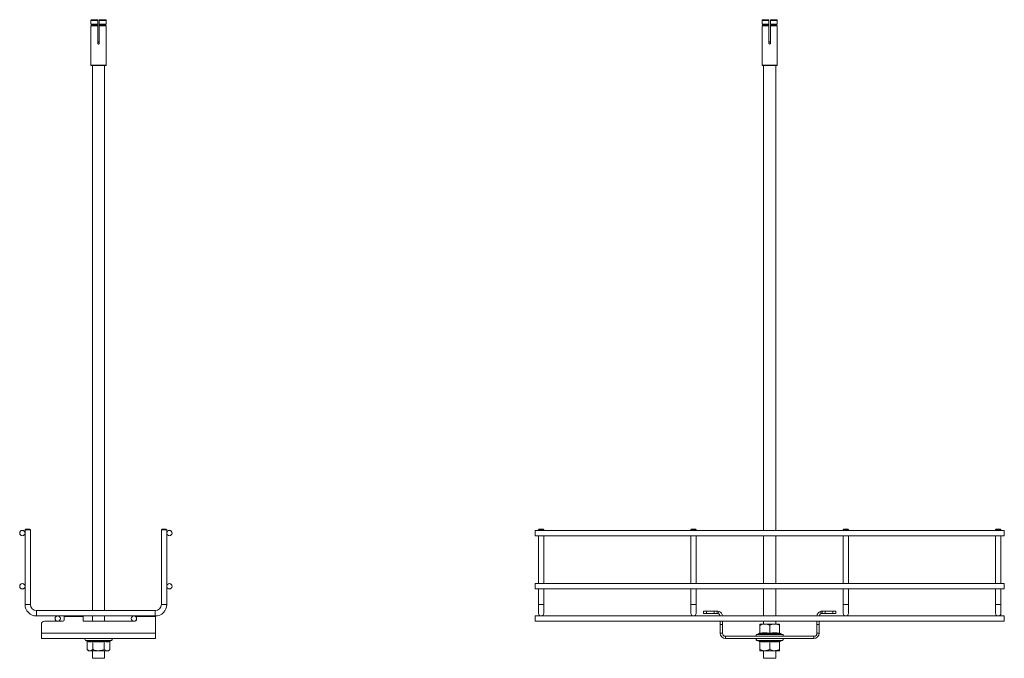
# Model space of a CAD drawing. Header units: millimetres. Extents: x 15 to 752, y -1147 to -200.
# Tile 4 of 4: x 106 to 752, y -619 to -200. Entities that reach past the tile are written whole.
import ezdxf

# ---------------------------------------------------------------- set-up
doc = ezdxf.new("R2010")
doc.units = ezdxf.units.MM

msp = doc.modelspace()

# ---------------------------------------------------------------- linework, layer by layer
at = {"color": 7, "linetype": 'Continuous', "lineweight": 15}
for p, q in [((153.38, -199.96), (157.35, -199.96)), ((158.35, -199.96), (162.32, -199.96)), ((593.92, -199.96), (597.89, -199.96)), ((598.89, -199.96), (602.86, -199.96)), ((157.35, -200.46), (152.88, -200.46)), ((152.88, -200.46), (152.88, -202.87)), ((152.88, -202.87), (157.35, -202.87)), ((152.88, -204.05), (152.88, -215.46)), ((157.35, -204.05), (152.88, -204.05)), ((157.35, -202.97), (152.96, -202.97)), ((152.96, -203.96), (157.35, -203.96)), ((153.15, -203.21), (157.35, -203.21)), ((153.15, -203.71), (153.15, -203.21)), ((153.15, -203.71), (157.35, -203.71)), ((157.35, -202.87), (157.35, -200.46)), ((157.35, -203.21), (157.35, -203.71)), ((157.35, -215.46), (157.35, -204.05)), ((162.83, -200.46), (158.35, -200.46)), ((158.35, -200.46), (158.35, -202.87)), ((158.35, -202.87), (162.83, -202.87)), ((162.75, -202.97), (158.35, -202.97)), ((158.35, -203.21), (162.55, -203.21)), ((158.35, -203.71), (158.35, -203.21)), ((158.35, -203.71), (162.55, -203.71)), ((158.35, -203.96), (162.75, -203.96)), ((162.83, -204.05), (158.35, -204.05)), ((158.35, -204.05), (158.35, -215.46)), ((162.55, -203.21), (162.55, -203.71)), ((162.83, -202.87), (162.83, -200.46)), ((162.83, -215.46), (162.83, -204.05)), ((597.89, -200.46), (593.41, -200.46)), ((593.41, -200.46), (593.41, -202.87)), ((593.41, -202.87), (597.89, -202.87)), ((593.41, -204.05), (593.41, -215.46)), ((597.89, -204.05), (593.41, -204.05)), ((597.89, -202.97), (593.49, -202.97)), ((593.49, -203.96), (597.89, -203.96)), ((593.69, -203.21), (597.89, -203.21)), ((593.69, -203.71), (593.69, -203.21)), ((593.69, -203.71), (597.89, -203.71)), ((597.89, -202.87), (597.89, -200.46)), ((597.89, -203.21), (597.89, -203.71)), ((597.89, -215.46), (597.89, -204.05)), ((603.36, -200.46), (598.89, -200.46)), ((598.89, -200.46), (598.89, -202.87)), ((598.89, -202.87), (603.36, -202.87)), ((603.28, -202.97), (598.89, -202.97)), ((598.89, -203.21), (603.09, -203.21)), ((598.89, -203.71), (598.89, -203.21)), ((598.89, -203.71), (603.09, -203.71)), ((598.89, -203.96), (603.28, -203.96)), ((603.36, -204.05), (598.89, -204.05)), ((598.89, -204.05), (598.89, -215.46)), ((603.09, -203.21), (603.09, -203.71)), ((603.36, -202.87), (603.36, -200.46)), ((603.36, -215.46), (603.36, -204.05)), ((152.85, -215.96), (152.85, -229.86)), ((157.35, -214.46), (158.35, -214.46)), ((162.85, -229.86), (162.85, -215.96)), ((593.39, -215.96), (593.39, -229.86)), ((597.89, -214.46), (598.89, -214.46)), ((603.39, -229.86), (603.39, -215.96)), ((162.75, -229.96), (152.95, -229.96)), ((153.85, -229.96), (153.85, -588.14)), ((161.85, -588.14), (161.85, -229.96)), ((598.39, -229.96), (593.49, -229.96)), ((594.39, -229.96), (594.39, -535.42)), ((603.29, -229.96), (598.39, -229.96)), ((602.39, -535.42), (602.39, -229.96)), ((110.1, -534.67), (109.6, -535.17)), ((109.6, -535.17), (109.6, -584.14)), ((113.1, -535.17), (109.6, -535.17)), ((110.1, -534.67), (112.6, -534.67)), ((113.1, -535.17), (112.6, -534.67)), ((113.1, -584.14), (113.1, -535.17)), ((199.6, -534.67), (199.1, -535.17)), ((199.1, -535.17), (199.1, -584.14)), ((202.6, -535.17), (199.1, -535.17)), ((199.6, -534.67), (202.1, -534.67)), ((202.6, -535.17), (202.1, -534.67)), ((202.6, -584.14), (202.6, -535.17)), ((752.39, -535.42), (444.39, -535.42)), ((444.39, -535.42), (444.39, -538.92)), ((447.14, -534.67), (446.64, -535.17)), ((446.64, -535.17), (446.64, -535.42)), ((450.14, -535.17), (446.64, -535.17)), ((447.14, -534.67), (449.64, -534.67)), ((450.14, -535.17), (449.64, -534.67)), ((450.14, -535.42), (450.14, -535.17)), ((547.14, -534.67), (546.64, -535.17)), ((546.64, -535.17), (546.64, -535.42)), ((550.14, -535.17), (546.64, -535.17)), ((547.14, -534.67), (549.64, -534.67)), ((550.14, -535.17), (549.64, -534.67)), ((550.14, -535.42), (550.14, -535.17)), ((647.14, -534.67), (646.64, -535.17)), ((646.64, -535.17), (646.64, -535.42)), ((650.14, -535.17), (646.64, -535.17)), ((647.14, -534.67), (649.64, -534.67)), ((650.14, -535.17), (649.64, -534.67)), ((650.14, -535.42), (650.14, -535.17)), ((747.14, -534.67), (746.64, -535.17)), ((746.64, -535.17), (746.64, -535.42)), ((750.14, -535.17), (746.64, -535.17)), ((747.14, -534.67), (749.64, -534.67)), ((750.14, -535.17), (749.64, -534.67)), ((750.14, -535.42), (750.14, -535.17)), ((752.39, -535.42), (752.39, -538.92)), ((444.39, -538.92), (752.39, -538.92)), ((446.64, -538.92), (446.64, -570.42)), ((450.14, -570.42), (450.14, -538.92)), ((546.64, -538.92), (546.64, -570.42)), ((550.14, -570.42), (550.14, -538.92)), ((594.39, -538.92), (594.39, -570.42)), ((602.39, -570.42), (602.39, -538.92)), ((646.64, -538.92), (646.64, -570.42)), ((650.14, -570.42), (650.14, -538.92)), ((746.64, -538.92), (746.64, -570.42)), ((750.14, -570.42), (750.14, -538.92)), ((752.39, -570.42), (444.39, -570.42)), ((444.39, -570.42), (444.39, -573.92)), ((444.39, -573.92), (752.39, -573.92)), ((446.64, -573.92), (446.64, -584.14)), ((450.14, -584.14), (450.14, -573.92)), ((546.64, -573.92), (546.64, -584.14)), ((550.14, -584.14), (550.14, -573.92)), ((594.39, -573.92), (594.39, -591.64)), ((602.39, -591.64), (602.39, -573.92)), ((646.64, -573.92), (646.64, -584.14)), ((650.14, -584.14), (650.14, -573.92)), ((746.64, -573.92), (746.64, -584.14)), ((750.14, -584.14), (750.14, -573.92)), ((752.39, -570.42), (752.39, -573.92)), ((446.64, -584.14), (446.64, -589.89)), ((450.14, -589.89), (450.14, -584.14)), ((546.64, -584.14), (546.64, -589.89)), ((550.14, -589.89), (550.14, -584.14)), ((646.64, -584.14), (646.64, -589.89)), ((650.14, -589.89), (650.14, -584.14)), ((746.64, -584.14), (746.64, -589.89)), ((750.14, -589.89), (750.14, -584.14)), ((195.1, -588.14), (117.1, -588.14)), ((117.1, -591.64), (195.1, -591.64)), ((135.35, -591.96), (135.35, -591.64)), ((135.35, -591.96), (147.85, -591.96)), ((135.35, -594.14), (135.35, -591.96)), ((147.85, -591.64), (147.85, -591.96)), ((147.85, -595.14), (147.85, -591.96)), ((153.85, -591.64), (153.85, -595.14)), ((161.85, -595.14), (161.85, -591.64)), ((182.85, -591.96), (182.85, -591.64)), ((182.85, -591.96), (195.35, -591.96)), ((182.85, -594.14), (182.85, -591.96)), ((195.35, -591.64), (195.35, -591.96)), ((195.35, -602.96), (195.35, -591.96)), ((752.39, -591.64), (444.39, -591.64)), ((444.39, -591.64), (444.39, -595.14)), ((554.89, -589.96), (554.89, -588.46)), ((554.89, -588.46), (556.89, -588.46)), ((556.89, -589.96), (554.89, -589.96)), ((556.89, -588.46), (556.89, -589.96)), ((556.89, -588.46), (561.89, -588.46)), ((556.89, -589.96), (561.89, -589.96)), ((561.89, -589.96), (561.89, -588.46)), ((561.89, -588.46), (563.89, -588.46)), ((563.89, -589.96), (561.89, -589.96)), ((563.89, -588.46), (563.89, -589.96)), ((564.6, -590.09), (565.13, -588.69)), ((632.18, -590.09), (631.64, -588.69)), ((632.89, -589.96), (632.89, -588.46)), ((632.89, -588.46), (634.89, -588.46)), ((634.89, -589.96), (632.89, -589.96)), ((634.89, -588.46), (634.89, -589.96)), ((634.89, -588.46), (639.89, -588.46)), ((634.89, -589.96), (639.89, -589.96)), ((639.89, -589.96), (639.89, -588.46)), ((639.89, -588.46), (641.89, -588.46)), ((641.89, -589.96), (639.89, -589.96)), ((641.89, -588.46), (641.89, -589.96)), ((752.39, -591.64), (752.39, -595.14)), ((120.35, -602.96), (120.35, -597.14)), ((122.35, -595.14), (134.35, -595.14)), ((147.85, -595.14), (181.85, -595.14)), ((444.39, -595.14), (565.89, -595.14)), ((565.89, -597.14), (565.89, -595.14)), ((565.89, -595.14), (567.39, -595.14)), ((565.89, -597.14), (565.89, -602.96)), ((567.39, -597.14), (565.89, -597.14)), ((567.39, -595.14), (629.39, -595.14)), ((567.39, -595.14), (567.39, -597.14)), ((567.39, -597.14), (567.39, -602.96)), ((595.14, -596.96), (591.89, -596.96)), ((591.89, -603.03), (591.89, -597.76)), ((594.39, -595.14), (594.39, -596.96)), ((601.64, -596.96), (595.14, -596.96)), ((598.39, -603.03), (598.39, -597.76)), ((604.89, -596.96), (601.64, -596.96)), ((602.39, -596.96), (602.39, -595.14)), ((604.89, -603.03), (604.89, -597.76)), ((629.39, -595.14), (630.89, -595.14)), ((629.39, -597.14), (629.39, -595.14)), ((630.89, -597.14), (629.39, -597.14)), ((629.39, -602.96), (629.39, -597.14)), ((630.89, -595.14), (752.39, -595.14)), ((630.89, -595.14), (630.89, -597.14)), ((630.89, -602.96), (630.89, -597.14)), ((120.35, -606.46), (120.35, -602.96)), ((120.35, -602.96), (195.35, -602.96)), ((120.35, -606.46), (195.35, -606.46)), ((195.35, -602.96), (195.35, -606.46)), ((565.89, -602.96), (567.39, -602.96)), ((569.39, -604.96), (569.39, -606.46)), ((569.39, -604.96), (627.39, -604.96)), ((569.39, -606.46), (627.39, -606.46)), ((591.56, -603.14), (589.84, -603.76)), ((591.57, -603.16), (591.57, -603.16)), ((605.21, -603.2), (605.21, -603.18)), ((606.93, -603.76), (605.23, -603.14)), ((627.39, -606.46), (627.39, -604.96)), ((629.39, -602.96), (630.89, -602.96)), ((149.31, -607.66), (149.96, -607.9)), ((150.35, -608.4), (150.35, -613.66)), ((150.35, -613.66), (151.35, -614.46)), ((154.1, -608.4), (154.1, -613.66)), ((161.6, -608.4), (161.6, -613.66)), ((164.35, -614.46), (165.36, -613.66)), ((165.36, -608.4), (165.36, -613.66)), ((165.75, -607.9), (166.39, -607.66)), ((589.84, -607.66), (591.56, -608.29)), ((591.57, -608.27), (591.57, -608.27)), ((591.89, -608.4), (591.89, -613.66)), ((598.39, -608.4), (598.39, -613.66)), ((604.89, -608.4), (604.89, -613.66)), ((605.21, -608.22), (605.21, -608.24)), ((605.23, -608.28), (606.93, -607.66)), ((151.35, -614.46), (152.22, -614.46)), ((157.85, -614.46), (152.22, -614.46)), ((153.85, -614.46), (153.85, -619.46)), ((153.85, -619.46), (157.85, -619.46)), ((157.85, -614.46), (163.48, -614.46)), ((157.85, -619.46), (161.85, -619.46)), ((161.85, -619.46), (161.85, -614.46)), ((163.48, -614.46), (164.35, -614.46)), ((591.89, -614.46), (595.14, -614.46)), ((594.39, -614.46), (594.39, -619.46)), ((594.39, -619.46), (602.39, -619.46)), ((595.14, -614.46), (601.64, -614.46)), ((604.89, -614.46), (601.64, -614.46)), ((602.39, -619.46), (602.39, -614.46))]:
    msp.add_line(p, q, dxfattribs=at)
at = {"color": 8, "linetype": 'Continuous', "lineweight": 15}
for p, q in [((158.35, -214.68), (157.35, -214.68)), ((598.89, -214.68), (597.89, -214.68)), ((152.85, -229.86), (162.85, -229.86)), ((593.39, -229.86), (598.39, -229.86)), ((598.39, -229.86), (603.39, -229.86)), ((113.1, -584.14), (109.6, -584.14)), ((199.1, -584.14), (202.6, -584.14)), ((450.14, -584.14), (446.64, -584.14)), ((550.14, -584.14), (546.64, -584.14)), ((650.14, -584.14), (646.64, -584.14)), ((750.14, -584.14), (746.64, -584.14)), ((117.1, -588.14), (117.1, -591.64)), ((195.1, -588.14), (195.1, -591.64)), ((589.84, -603.76), (606.93, -603.76)), ((157.85, -607.66), (149.31, -607.66)), ((166.39, -607.66), (157.85, -607.66)), ((606.93, -607.66), (589.84, -607.66))]:
    msp.add_line(p, q, dxfattribs=at)
at = {"color": 7, "linetype": 'Continuous', "lineweight": 15}
for centre in [(107.85, -537.17), (204.35, -537.17), (107.85, -572.17), (204.35, -572.17), (131.1, -593.39), (181.1, -593.39)]:
    msp.add_circle(centre, 1.75, dxfattribs=at)
for centre, radius, start, end in [((152.95, -229.86), 0.1, 180, 270), ((162.75, -229.86), 0.1, 270, 0), ((593.49, -229.86), 0.1, 180, 270), ((603.29, -229.86), 0.1, 270, 0), ((117.1, -584.14), 7.5, 180, 270), ((117.1, -584.14), 4, 180, 270), ((195.1, -584.14), 4, 270, 0), ((195.1, -584.14), 7.5, 270, 0), ((134.35, -594.14), 1, 270, 0), ((181.85, -594.14), 1, 270, 0), ((448.39, -589.89), 1.75, 180, 0), ((548.39, -589.89), 1.75, 180, 0), ((563.89, -591.96), 2, 9.1979, 69.16517), ((563.89, -591.96), 3.5, 5.2407, 69.16517), ((632.89, -591.96), 3.5, 110.83483, 174.7593), ((632.89, -591.96), 2, 110.83483, 170.8021), ((648.39, -589.89), 1.75, 180, 0), ((748.39, -589.89), 1.75, 180, 0), ((122.35, -597.14), 2, 90, 180), ((149.52, -607.08), 0.619, 90, 250), ((166.18, -607.08), 0.619, 290, 90), ((569.39, -602.96), 3.5, 180, 270), ((569.39, -602.96), 2, 180, 270), ((590.06, -604.34), 0.619, 110, 270), ((590.06, -607.08), 0.619, 90, 250), ((591.41, -602.69), 0.48, 288.96627, 353.34121), ((605.37, -602.69), 0.48, 186.63252, 252.90196), ((606.72, -604.34), 0.619, 270, 70), ((606.72, -607.08), 0.619, 290, 90), ((627.39, -602.96), 3.5, 270, 0), ((627.39, -602.96), 2, 270, 0), ((591.41, -608.74), 0.48, 6.66112, 71.29451), ((605.37, -608.74), 0.48, 107.67794, 173.36806)]:
    msp.add_arc(centre, radius, start, end, dxfattribs=at)
for points, knots in [([(152.88, -200.46), (152.88, -200.41), (152.89, -200.29), (152.98, -200.15), (153.11, -200.03), (153.25, -199.97), (153.34, -199.96), (153.38, -199.96)], [0, 0, 0, 0, 0.21326, 0.426484, 0.64019, 0.854897, 1, 1, 1, 1]), ([(157.35, -199.96), (157.35, -199.97), (157.35, -199.98), (157.35, -200.07), (157.35, -200.19), (157.35, -200.33), (157.35, -200.43), (157.35, -200.46)], [0, 0, 0, 0, 0.216241, 0.4325, 0.648093, 0.862455, 1, 1, 1, 1]), ([(158.35, -200.46), (158.35, -200.41), (158.35, -200.29), (158.35, -200.15), (158.35, -200.03), (158.35, -199.97), (158.35, -199.96), (158.35, -199.96)], [0, 0, 0, 0, 0.213264, 0.426509, 0.640204, 0.854932, 1, 1, 1, 1]), ([(162.32, -199.96), (162.38, -199.97), (162.49, -199.98), (162.65, -200.07), (162.76, -200.19), (162.82, -200.33), (162.82, -200.43), (162.83, -200.46)], [0, 0, 0, 0, 0.216256, 0.432495, 0.648098, 0.862457, 1, 1, 1, 1]), ([(593.41, -200.46), (593.42, -200.41), (593.43, -200.29), (593.52, -200.15), (593.64, -200.03), (593.78, -199.97), (593.88, -199.96), (593.92, -199.96)], [0, 0, 0, 0, 0.21326, 0.426501, 0.640192, 0.854916, 1, 1, 1, 1]), ([(597.89, -199.96), (597.89, -199.97), (597.89, -199.98), (597.89, -200.07), (597.89, -200.19), (597.89, -200.33), (597.89, -200.43), (597.89, -200.46)], [0, 0, 0, 0, 0.216256, 0.432494, 0.648096, 0.862461, 1, 1, 1, 1]), ([(598.89, -200.46), (598.89, -200.41), (598.89, -200.29), (598.89, -200.15), (598.89, -200.03), (598.89, -199.97), (598.89, -199.96), (598.89, -199.96)], [0, 0, 0, 0, 0.21326, 0.426484, 0.64019, 0.854897, 1, 1, 1, 1]), ([(602.86, -199.96), (602.92, -199.97), (603.03, -199.98), (603.18, -200.07), (603.3, -200.19), (603.35, -200.33), (603.36, -200.43), (603.36, -200.46)], [0, 0, 0, 0, 0.216241, 0.4325, 0.648093, 0.862455, 1, 1, 1, 1]), ([(152.96, -202.97), (152.94, -202.96), (152.92, -202.96), (152.9, -202.93), (152.88, -202.9), (152.88, -202.88), (152.88, -202.87)], [0, 0, 0, 0, 0.250125, 0.500437, 0.749845, 1, 1, 1, 1]), ([(152.88, -204.05), (152.88, -204.04), (152.88, -204.02), (152.9, -203.99), (152.92, -203.97), (152.94, -203.96), (152.96, -203.96)], [0, 0, 0, 0, 0.247447, 0.495058, 0.742981, 1, 1, 1, 1]), ([(153.15, -203.21), (153.15, -203.19), (153.15, -203.15), (153.13, -203.09), (153.08, -203.03), (153.02, -202.99), (152.97, -202.97), (152.96, -202.97)], [0, 0, 0, 0, 0.179426, 0.332002, 0.580476, 0.829009, 1, 1, 1, 1]), ([(152.96, -203.96), (152.96, -203.96), (152.99, -203.95), (153.04, -203.93), (153.1, -203.88), (153.13, -203.81), (153.15, -203.76), (153.15, -203.72), (153.15, -203.71)], [0, 0, 0, 0, 0.009961, 0.260706, 0.510909, 0.668482, 0.915434, 1, 1, 1, 1]), ([(157.35, -202.87), (157.35, -202.88), (157.35, -202.9), (157.35, -202.93), (157.35, -202.96), (157.35, -202.96), (157.35, -202.97)], [0, 0, 0, 0, 0.247393, 0.494932, 0.743158, 1, 1, 1, 1]), ([(157.35, -202.97), (157.35, -202.97), (157.35, -202.98), (157.35, -203), (157.35, -203.04), (157.35, -203.12), (157.35, -203.18), (157.35, -203.21), (157.35, -203.21)], [0, 0, 0, 0, 0.055864, 0.214521, 0.463554, 0.71259, 0.960687, 1, 1, 1, 1]), ([(157.35, -203.71), (157.35, -203.73), (157.35, -203.77), (157.35, -203.84), (157.35, -203.9), (157.35, -203.94), (157.35, -203.95), (157.35, -203.96)], [0, 0, 0, 0, 0.137854, 0.384685, 0.631917, 0.785899, 1, 1, 1, 1]), ([(157.35, -203.96), (157.35, -203.96), (157.35, -203.97), (157.35, -203.99), (157.35, -204.02), (157.35, -204.04), (157.35, -204.05)], [0, 0, 0, 0, 0.250195, 0.500368, 0.749738, 1, 1, 1, 1]), ([(158.35, -202.97), (158.35, -202.96), (158.35, -202.96), (158.35, -202.93), (158.35, -202.9), (158.35, -202.88), (158.35, -202.87)], [0, 0, 0, 0, 0.250122, 0.500514, 0.749811, 1, 1, 1, 1]), ([(158.35, -203.21), (158.35, -203.2), (158.35, -203.15), (158.35, -203.09), (158.35, -203.03), (158.35, -202.99), (158.35, -202.98), (158.35, -202.97)], [0, 0, 0, 0, 0.138023, 0.384677, 0.631896, 0.785971, 1, 1, 1, 1]), ([(158.35, -203.96), (158.35, -203.96), (158.35, -203.95), (158.35, -203.93), (158.35, -203.88), (158.35, -203.81), (158.35, -203.75), (158.35, -203.72), (158.35, -203.71)], [0, 0, 0, 0, 0.055915, 0.214593, 0.463657, 0.712726, 0.960682, 1, 1, 1, 1]), ([(158.35, -204.05), (158.35, -204.04), (158.35, -204.02), (158.35, -203.99), (158.35, -203.97), (158.35, -203.96), (158.35, -203.96)], [0, 0, 0, 0, 0.247465, 0.495077, 0.743083, 1, 1, 1, 1]), ([(162.75, -202.97), (162.74, -202.97), (162.72, -202.98), (162.67, -203), (162.61, -203.04), (162.56, -203.12), (162.55, -203.18), (162.55, -203.21), (162.55, -203.21)], [0, 0, 0, 0, 0.055864, 0.214521, 0.463554, 0.71259, 0.960687, 1, 1, 1, 1]), ([(162.55, -203.71), (162.55, -203.73), (162.55, -203.77), (162.58, -203.84), (162.63, -203.9), (162.68, -203.94), (162.72, -203.95), (162.75, -203.96)], [0, 0, 0, 0, 0.137854, 0.384685, 0.631917, 0.785899, 1, 1, 1, 1]), ([(162.83, -202.87), (162.83, -202.88), (162.82, -202.9), (162.81, -202.93), (162.78, -202.96), (162.76, -202.96), (162.75, -202.97)], [0, 0, 0, 0, 0.247393, 0.494932, 0.743158, 1, 1, 1, 1]), ([(162.75, -203.96), (162.76, -203.96), (162.78, -203.97), (162.81, -203.99), (162.82, -204.02), (162.83, -204.04), (162.83, -204.05)], [0, 0, 0, 0, 0.250195, 0.500368, 0.749738, 1, 1, 1, 1]), ([(593.49, -202.97), (593.48, -202.96), (593.46, -202.96), (593.43, -202.93), (593.42, -202.9), (593.41, -202.88), (593.41, -202.87)], [0, 0, 0, 0, 0.250122, 0.500514, 0.749811, 1, 1, 1, 1]), ([(593.41, -204.05), (593.41, -204.04), (593.42, -204.02), (593.43, -203.99), (593.46, -203.97), (593.48, -203.96), (593.49, -203.96)], [0, 0, 0, 0, 0.247465, 0.495077, 0.743083, 1, 1, 1, 1]), ([(593.69, -203.21), (593.69, -203.19), (593.69, -203.15), (593.66, -203.09), (593.62, -203.03), (593.56, -202.99), (593.51, -202.97), (593.49, -202.97)], [0, 0, 0, 0, 0.179437, 0.331982, 0.580507, 0.828968, 1, 1, 1, 1]), ([(593.49, -203.96), (593.49, -203.96), (593.52, -203.95), (593.58, -203.93), (593.63, -203.88), (593.67, -203.81), (593.69, -203.76), (593.69, -203.72), (593.69, -203.71)], [0, 0, 0, 0, 0.009918, 0.260698, 0.510929, 0.668499, 0.915434, 1, 1, 1, 1]), ([(597.89, -202.87), (597.89, -202.88), (597.89, -202.9), (597.89, -202.93), (597.89, -202.96), (597.89, -202.96), (597.89, -202.97)], [0, 0, 0, 0, 0.247374, 0.494913, 0.743056, 1, 1, 1, 1]), ([(597.89, -202.97), (597.89, -202.97), (597.89, -202.97), (597.89, -203), (597.89, -203.05), (597.89, -203.11), (597.89, -203.17), (597.89, -203.2), (597.89, -203.21)], [0, 0, 0, 0, 0.009921, 0.260641, 0.510938, 0.668346, 0.915443, 1, 1, 1, 1]), ([(597.89, -203.71), (597.89, -203.73), (597.89, -203.77), (597.89, -203.83), (597.89, -203.89), (597.89, -203.94), (597.89, -203.95), (597.89, -203.96)], [0, 0, 0, 0, 0.179273, 0.331866, 0.58037, 0.828932, 1, 1, 1, 1]), ([(597.89, -203.96), (597.89, -203.96), (597.89, -203.97), (597.89, -203.99), (597.89, -204.02), (597.89, -204.04), (597.89, -204.05)], [0, 0, 0, 0, 0.250198, 0.5002916, 0.7497721, 1, 1, 1, 1]), ([(598.89, -202.97), (598.89, -202.96), (598.89, -202.96), (598.89, -202.93), (598.89, -202.9), (598.89, -202.88), (598.89, -202.87)], [0, 0, 0, 0, 0.250125, 0.500437, 0.749845, 1, 1, 1, 1]), ([(598.89, -203.21), (598.89, -203.19), (598.89, -203.15), (598.89, -203.09), (598.89, -203.03), (598.89, -202.99), (598.89, -202.97), (598.89, -202.97)], [0, 0, 0, 0, 0.179426, 0.332002, 0.580476, 0.829009, 1, 1, 1, 1]), ([(598.89, -203.96), (598.89, -203.96), (598.89, -203.95), (598.89, -203.93), (598.89, -203.88), (598.89, -203.81), (598.89, -203.76), (598.89, -203.72), (598.89, -203.71)], [0, 0, 0, 0, 0.009961, 0.260706, 0.510909, 0.668482, 0.915434, 1, 1, 1, 1]), ([(598.89, -204.05), (598.89, -204.04), (598.89, -204.02), (598.89, -203.99), (598.89, -203.97), (598.89, -203.96), (598.89, -203.96)], [0, 0, 0, 0, 0.247447, 0.495058, 0.742981, 1, 1, 1, 1]), ([(603.28, -202.97), (603.28, -202.97), (603.25, -202.98), (603.21, -203), (603.15, -203.04), (603.1, -203.12), (603.09, -203.18), (603.09, -203.21), (603.09, -203.21)], [0, 0, 0, 0, 0.055864, 0.214521, 0.463554, 0.71259, 0.960687, 1, 1, 1, 1]), ([(603.09, -203.71), (603.09, -203.73), (603.09, -203.77), (603.12, -203.84), (603.16, -203.9), (603.22, -203.94), (603.26, -203.95), (603.28, -203.96)], [0, 0, 0, 0, 0.137854, 0.384685, 0.631917, 0.785899, 1, 1, 1, 1]), ([(603.36, -202.87), (603.36, -202.88), (603.36, -202.9), (603.34, -202.93), (603.32, -202.96), (603.29, -202.96), (603.28, -202.97)], [0, 0, 0, 0, 0.247393, 0.494932, 0.743158, 1, 1, 1, 1]), ([(603.28, -203.96), (603.29, -203.96), (603.32, -203.97), (603.34, -203.99), (603.36, -204.02), (603.36, -204.04), (603.36, -204.05)], [0, 0, 0, 0, 0.250195, 0.500368, 0.749738, 1, 1, 1, 1]), ([(152.88, -215.46), (152.88, -215.52), (152.87, -215.63), (152.87, -215.78), (152.86, -215.89), (152.85, -215.96), (152.85, -215.96), (152.85, -215.96)], [0, 0, 0, 0, 0.2141229, 0.4281749, 0.6429297, 0.8581342, 1, 1, 1, 1]), ([(158.35, -215.46), (158.35, -215.52), (158.33, -215.63), (158.25, -215.78), (158.12, -215.89), (157.96, -215.96), (157.79, -215.97), (157.63, -215.92), (157.49, -215.82), (157.39, -215.68), (157.35, -215.56), (157.35, -215.48), (157.35, -215.46)], [0, 0, 0, 0, 0.107014, 0.213998, 0.32132, 0.428876, 0.536072, 0.642864, 0.749872, 0.857343, 0.96482, 1, 1, 1, 1]), ([(162.85, -215.96), (162.85, -215.96), (162.85, -215.96), (162.85, -215.92), (162.84, -215.82), (162.83, -215.68), (162.83, -215.56), (162.83, -215.48), (162.83, -215.46)], [0, 0, 0, 0, 0.0725378, 0.2860626, 0.4999673, 0.7148149, 0.9296727, 1, 1, 1, 1]), ([(593.41, -215.46), (593.41, -215.5), (593.41, -215.59), (593.41, -215.73), (593.4, -215.86), (593.39, -215.95), (593.39, -215.96), (593.39, -215.96)], [0, 0, 0, 0, 0.144304, 0.35788, 0.572156, 0.787216, 1, 1, 1, 1]), ([(598.89, -215.46), (598.88, -215.52), (598.87, -215.63), (598.79, -215.78), (598.66, -215.89), (598.5, -215.96), (598.33, -215.97), (598.17, -215.92), (598.03, -215.82), (597.93, -215.68), (597.89, -215.56), (597.89, -215.48), (597.89, -215.46)], [0, 0, 0, 0, 0.107014, 0.213993, 0.321324, 0.428879, 0.536066, 0.642867, 0.749866, 0.857344, 0.964821, 1, 1, 1, 1]), ([(603.39, -215.96), (603.39, -215.96), (603.39, -215.96), (603.38, -215.92), (603.38, -215.82), (603.37, -215.68), (603.36, -215.56), (603.36, -215.48), (603.36, -215.46)], [0, 0, 0, 0, 0.072574, 0.286059, 0.499975, 0.714819, 0.929673, 1, 1, 1, 1]), ([(563.89, -588.46), (563.94, -588.46), (564.01, -588.46), (564.17, -588.47), (564.36, -588.49), (564.69, -588.54), (564.98, -588.64), (565.13, -588.69)], [0, 0, 0, 0, 0.2847541, 0.3977743, 0.4961296, 0.7182872, 1, 1, 1, 1]), ([(563.89, -589.96), (563.92, -589.96), (563.96, -589.96), (564.08, -589.97), (564.22, -589.99), (564.37, -590.02), (564.51, -590.06), (564.6, -590.09)], [0, 0, 0, 0, 0.355853, 0.5889, 0.685527, 0.783676, 1, 1, 1, 1]), ([(631.64, -588.69), (631.81, -588.64), (632.11, -588.54), (632.47, -588.49), (632.66, -588.47), (632.82, -588.46), (632.86, -588.46), (632.89, -588.46)], [0, 0, 0, 0, 0.303272, 0.552262, 0.664389, 0.773492, 1, 1, 1, 1]), ([(632.18, -590.09), (632.27, -590.06), (632.46, -590), (632.7, -589.97), (632.85, -589.96), (632.87, -589.96), (632.89, -589.96)], [0, 0, 0, 0, 0.239719, 0.466058, 0.710888, 1, 1, 1, 1]), ([(595.14, -596.96), (594.28, -597.06), (593.17, -597.19), (592.13, -597.66), (591.89, -597.76)], [0, 0, 0, 0, 0.769007, 1, 1, 1, 1]), ([(591.89, -597.76), (591.89, -597.64), (591.89, -597.18), (591.89, -597.05), (591.89, -596.96)], [0, 0, 0, 0, 0.263898, 1, 1, 1, 1]), ([(598.39, -597.76), (597.93, -597.57), (597.01, -597.19), (595.9, -596.98), (595.27, -596.97), (595.14, -596.96)], [0, 0, 0, 0, 0.4347963, 0.8798492, 1, 1, 1, 1]), ([(601.64, -596.96), (600.78, -597.06), (599.67, -597.19), (598.63, -597.66), (598.39, -597.76)], [0, 0, 0, 0, 0.769009, 1, 1, 1, 1]), ([(604.89, -597.76), (604.43, -597.57), (603.51, -597.19), (602.4, -596.98), (601.77, -596.97), (601.64, -596.96)], [0, 0, 0, 0, 0.434789, 0.879845, 1, 1, 1, 1]), ([(604.89, -597.76), (604.89, -597.64), (604.89, -597.18), (604.89, -597.05), (604.89, -596.96)], [0, 0, 0, 0, 0.263898, 1, 1, 1, 1]), ([(591.55, -603.53), (591.55, -603.53), (591.6, -603.51), (591.69, -603.45), (591.8, -603.33), (591.87, -603.19), (591.88, -603.08), (591.89, -603.03)], [0, 0, 0, 0, 0.006834, 0.267581, 0.52863, 0.763834, 1, 1, 1, 1]), ([(598.39, -603.53), (598.12, -603.47), (596.75, -603.2), (594.45, -603.01), (592.45, -603.37), (591.55, -603.53)], [0, 0, 0, 0, 0.120965, 0.606827, 1, 1, 1, 1]), ([(591.89, -603.03), (592.95, -602.86), (595.12, -602.51), (597.29, -602.85), (598.39, -603.03)], [0, 0, 0, 0, 0.4921708, 1, 1, 1, 1]), ([(598.39, -603.03), (599.45, -602.86), (601.62, -602.51), (603.79, -602.85), (604.89, -603.03)], [0, 0, 0, 0, 0.49217, 1, 1, 1, 1]), ([(598.39, -603.03), (598.39, -603.08), (598.39, -603.19), (598.39, -603.33), (598.39, -603.45), (598.39, -603.51), (598.39, -603.53), (598.39, -603.53)], [0, 0, 0, 0, 0.236168, 0.471379, 0.732422, 0.993153, 1, 1, 1, 1]), ([(605.23, -603.53), (604.95, -603.47), (603.58, -603.2), (601.26, -603.01), (599.28, -603.37), (598.39, -603.53)], [0, 0, 0, 0, 0.120965, 0.606825, 1, 1, 1, 1]), ([(604.89, -603.03), (604.89, -603.08), (604.9, -603.19), (604.98, -603.33), (605.08, -603.45), (605.18, -603.51), (605.22, -603.53), (605.23, -603.53)], [0, 0, 0, 0, 0.23617, 0.471367, 0.732418, 0.993166, 1, 1, 1, 1]), ([(149.96, -607.9), (150.12, -607.95), (150.92, -608.23), (152.26, -608.41), (153.4, -608.06), (153.9, -607.9)], [0, 0, 0, 0, 0.120965, 0.606826, 1, 1, 1, 1]), ([(149.96, -607.9), (149.96, -607.9), (150.01, -607.92), (150.12, -607.98), (150.24, -608.09), (150.33, -608.24), (150.34, -608.35), (150.35, -608.4)], [0, 0, 0, 0, 0.006855, 0.267584, 0.528625, 0.763834, 1, 1, 1, 1]), ([(154.1, -608.4), (153.48, -608.57), (152.23, -608.91), (150.98, -608.57), (150.35, -608.4)], [0, 0, 0, 0, 0.492172, 1, 1, 1, 1]), ([(150.35, -613.66), (150.61, -613.85), (151.14, -614.24), (151.78, -614.45), (152.15, -614.46), (152.22, -614.46)], [0, 0, 0, 0, 0.434795, 0.879852, 1, 1, 1, 1]), ([(152.22, -614.46), (152.72, -614.36), (153.36, -614.23), (153.96, -613.77), (154.1, -613.66)], [0, 0, 0, 0, 0.769008, 1, 1, 1, 1]), ([(153.9, -607.9), (154.22, -607.95), (155.8, -608.23), (158.47, -608.41), (160.77, -608.06), (161.8, -607.9)], [0, 0, 0, 0, 0.120964, 0.606827, 1, 1, 1, 1]), ([(154.1, -608.4), (154.1, -608.35), (154.09, -608.24), (154.05, -608.09), (153.99, -607.98), (153.93, -607.92), (153.9, -607.9), (153.9, -607.9)], [0, 0, 0, 0, 0.236169, 0.471363, 0.732412, 0.993158, 1, 1, 1, 1]), ([(161.6, -608.4), (160.37, -608.57), (157.87, -608.91), (155.37, -608.57), (154.1, -608.4)], [0, 0, 0, 0, 0.49217, 1, 1, 1, 1]), ([(157.85, -614.46), (157.69, -614.46), (156.5, -614.44), (155.23, -614.1), (154.19, -613.7), (154.1, -613.66)], [0, 0, 0, 0, 0.127949, 0.927354, 1, 1, 1, 1]), ([(161.6, -613.66), (161.29, -613.78), (160.09, -614.25), (158.8, -614.37), (157.85, -614.46)], [0, 0, 0, 0, 0.2639, 1, 1, 1, 1]), ([(161.6, -608.4), (161.61, -608.35), (161.61, -608.24), (161.66, -608.09), (161.72, -607.98), (161.77, -607.92), (161.8, -607.9), (161.8, -607.9)], [0, 0, 0, 0, 0.236167, 0.471366, 0.732413, 0.993148, 1, 1, 1, 1]), ([(165.36, -608.4), (164.74, -608.57), (163.49, -608.91), (162.24, -608.57), (161.6, -608.4)], [0, 0, 0, 0, 0.492169, 1, 1, 1, 1]), ([(161.6, -613.66), (161.87, -613.85), (162.4, -614.24), (163.04, -614.45), (163.4, -614.46), (163.48, -614.46)], [0, 0, 0, 0, 0.4347931, 0.8798473, 1, 1, 1, 1]), ([(161.8, -607.9), (161.95, -607.95), (162.73, -608.23), (164.06, -608.41), (165.22, -608.06), (165.75, -607.9)], [0, 0, 0, 0, 0.120964, 0.606825, 1, 1, 1, 1]), ([(163.48, -614.46), (163.98, -614.36), (164.62, -614.23), (165.22, -613.77), (165.36, -613.66)], [0, 0, 0, 0, 0.769009, 1, 1, 1, 1]), ([(165.36, -608.4), (165.36, -608.35), (165.37, -608.24), (165.46, -608.09), (165.58, -607.98), (165.69, -607.92), (165.75, -607.9), (165.75, -607.9)], [0, 0, 0, 0, 0.2361637, 0.4713605, 0.7323991, 0.9931454, 1, 1, 1, 1]), ([(591.55, -607.9), (591.82, -607.95), (593.2, -608.23), (595.52, -608.41), (597.5, -608.06), (598.39, -607.9)], [0, 0, 0, 0, 0.120965, 0.606826, 1, 1, 1, 1]), ([(591.55, -607.9), (591.55, -607.9), (591.6, -607.92), (591.69, -607.98), (591.8, -608.09), (591.87, -608.24), (591.88, -608.35), (591.89, -608.4)], [0, 0, 0, 0, 0.006842, 0.267586, 0.528634, 0.763836, 1, 1, 1, 1]), ([(598.39, -608.4), (597.32, -608.57), (595.16, -608.91), (592.99, -608.57), (591.89, -608.4)], [0, 0, 0, 0, 0.4921708, 1, 1, 1, 1]), ([(591.89, -613.66), (592.34, -613.85), (593.27, -614.24), (594.37, -614.45), (595, -614.46), (595.14, -614.46)], [0, 0, 0, 0, 0.434793, 0.879845, 1, 1, 1, 1]), ([(591.89, -614.46), (591.89, -614.46), (591.89, -614.44), (591.89, -614.1), (591.89, -613.7), (591.89, -613.66)], [0, 0, 0, 0, 0.127949, 0.927354, 1, 1, 1, 1]), ([(595.14, -614.46), (596, -614.36), (597.11, -614.23), (598.15, -613.77), (598.39, -613.66)], [0, 0, 0, 0, 0.769008, 1, 1, 1, 1]), ([(598.39, -607.9), (598.66, -607.95), (600.02, -608.23), (602.32, -608.41), (604.33, -608.06), (605.23, -607.9)], [0, 0, 0, 0, 0.120965, 0.606826, 1, 1, 1, 1]), ([(598.39, -607.9), (598.39, -607.9), (598.39, -607.92), (598.39, -607.98), (598.39, -608.09), (598.39, -608.24), (598.39, -608.35), (598.39, -608.4)], [0, 0, 0, 0, 0.006855, 0.267584, 0.528625, 0.763834, 1, 1, 1, 1]), ([(604.89, -608.4), (603.82, -608.57), (601.66, -608.91), (599.49, -608.57), (598.39, -608.4)], [0, 0, 0, 0, 0.492172, 1, 1, 1, 1]), ([(598.39, -613.66), (598.84, -613.85), (599.77, -614.24), (600.87, -614.45), (601.5, -614.46), (601.64, -614.46)], [0, 0, 0, 0, 0.434795, 0.879852, 1, 1, 1, 1]), ([(601.64, -614.46), (602.5, -614.36), (603.61, -614.23), (604.65, -613.77), (604.89, -613.66)], [0, 0, 0, 0, 0.769008, 1, 1, 1, 1]), ([(604.89, -608.4), (604.89, -608.35), (604.9, -608.24), (604.98, -608.09), (605.08, -607.98), (605.18, -607.92), (605.22, -607.9), (605.23, -607.9)], [0, 0, 0, 0, 0.236169, 0.471363, 0.732412, 0.993158, 1, 1, 1, 1]), ([(604.89, -614.46), (604.89, -614.46), (604.89, -614.44), (604.89, -614.1), (604.89, -613.7), (604.89, -613.66)], [0, 0, 0, 0, 0.127949, 0.927354, 1, 1, 1, 1])]:
    msp.add_open_spline(points, degree=3, knots=knots, dxfattribs=at)
at = {"color": 8, "linetype": 'Continuous', "lineweight": 15}
for points, knots in [([(591.55, -603.53), (591.55, -603.47), (591.56, -603.31), (591.57, -603.15), (591.57, -603.16), (591.57, -603.16)], [0, 0, 0, 0, 0.241732, 0.725568, 1, 1, 1, 1]), ([(605.21, -603.18), (605.21, -603.17), (605.2, -603.09), (605.21, -603.32), (605.23, -603.53)], [0, 0, 0, 0, 0.150998, 1, 1, 1, 1]), ([(591.57, -608.27), (591.57, -608.27), (591.57, -608.28), (591.56, -608.15), (591.55, -607.98), (591.55, -607.9)], [0, 0, 0, 0, 0.151406, 0.574625, 1, 1, 1, 1]), ([(605.23, -607.9), (605.22, -607.96), (605.21, -608.19), (605.21, -608.21), (605.21, -608.22)], [0, 0, 0, 0, 0.241916, 1, 1, 1, 1])]:
    msp.add_open_spline(points, degree=3, knots=knots, dxfattribs=at)

doc.saveas('drawing.dxf')
